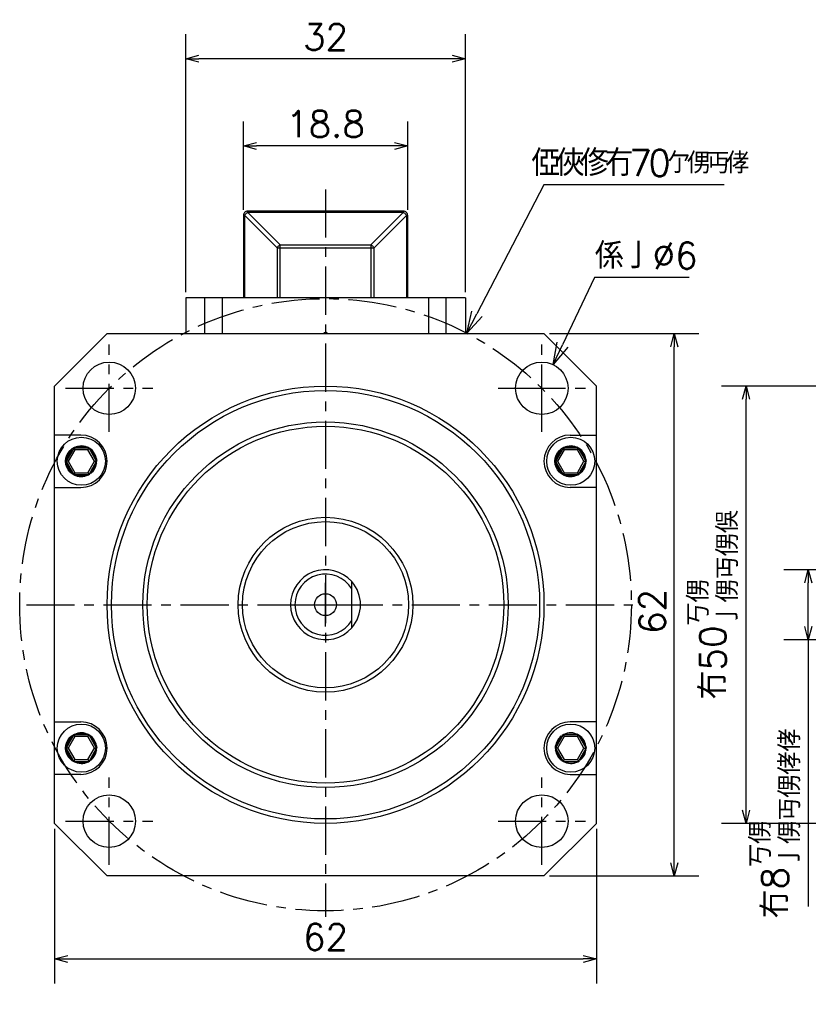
# Model space of a CAD drawing. Header units: millimetres. Extents: x -35 to 777, y -374 to 88.
# Tile 2 of 21: x -35 to 55, y -46 to 67. Entities that reach past the tile are written whole.
import ezdxf

# ---------------------------------------------------------------- set-up
doc = ezdxf.new("R2010")
doc.units = ezdxf.units.MM
doc.header["$LTSCALE"] = 0.173622
doc.linetypes.add('CENTER', pattern=[50.8, 31.75, -6.35, 6.35, -6.35])
doc.layers.add('NoLayerName_001', color=7, linetype='Continuous')
doc.styles.get("Standard").update_dxf_attribs({"font": 'txt', "bigfont": 'extfont2'})
doc.dimstyles.get("Standard").update_dxf_attribs({"dimtxt": 2.5, "dimasz": 2.5, "dimexe": 1.25, "dimexo": 0.625, "dimtad": 1, "dimzin": 0, "dimdsep": 46, "dimtxsty": 'Standard', "dimcen": 2.5, "dimadec": 0, "dimazin": 0, "dimtfac": 0.75, "dimtmove": 0, "dimatfit": 3, "dimfxl": 1, "dimarcsym": 0})

# ---------------------------------------------------------------- blocks, each defined once
blk = doc.blocks.new('_OPEN30')
at = {"color": 0, "linetype": 'ByBlock', "lineweight": -2}
for p, q in [((-1, 0.267949), (0, 0)), ((0, 0), (-1, -0.267949)), ((0, 0), (-1, 0))]:
    blk.add_line(p, q, dxfattribs=at)
blk = doc.blocks.new('*D26')
at = {"layer": 'Defpoints', "color": 0}
for p in [(-9.4, 52.45), (-9.4, 44.5), (9.4, 44.5)]:
    blk.add_point(p, dxfattribs=at)
at = {"layer": 'NoLayerName_001', "color": 0, "linetype": 'Continuous', "lineweight": 25}
for p, q in [((-9.4, 45.13), (-9.4, 55.25)), ((9.4, 45.13), (9.4, 55.25)), ((7.9, 52.45), (-7.9, 52.45))]:
    blk.add_line(p, q, dxfattribs=at)
at = {"layer": 'NoLayerName_001', "color": 0, "lineweight": 25, "xscale": 1.5, "yscale": 1.5, "zscale": 1.5, "rotation": 180}
blk.add_blockref('_OPEN30', (-9.4, 52.45), dxfattribs=at)
at = {"layer": 'NoLayerName_001', "color": 0, "lineweight": 25, "xscale": 1.5, "yscale": 1.5, "zscale": 1.5}
blk.add_blockref('_OPEN30', (9.4, 52.45), dxfattribs=at)
at = {"layer": 'NoLayerName_001', "color": 0, "lineweight": 25, "insert": (0, 54.95), "char_height": 3, "attachment_point": 5}
blk.add_mtext('18.8', dxfattribs=at)
blk = doc.blocks.new('*D27')
at = {"layer": 'Defpoints', "color": 0}
for p in [(-16, 62.42), (-16, 35.1), (16, 35.1)]:
    blk.add_point(p, dxfattribs=at)
at = {"layer": 'NoLayerName_001', "color": 0, "linetype": 'Continuous', "lineweight": 25}
for p, q in [((-16, 35.72), (-16, 65.22)), ((16, 35.72), (16, 65.22)), ((14.5, 62.42), (-14.5, 62.42))]:
    blk.add_line(p, q, dxfattribs=at)
at = {"layer": 'NoLayerName_001', "color": 0, "lineweight": 25, "xscale": 1.5, "yscale": 1.5, "zscale": 1.5, "rotation": 180}
blk.add_blockref('_OPEN30', (-16, 62.42), dxfattribs=at)
at = {"layer": 'NoLayerName_001', "color": 0, "lineweight": 25, "xscale": 1.5, "yscale": 1.5, "zscale": 1.5}
blk.add_blockref('_OPEN30', (16, 62.42), dxfattribs=at)
at = {"layer": 'NoLayerName_001', "color": 0, "lineweight": 25, "insert": (0, 64.92), "char_height": 3, "attachment_point": 5}
blk.add_mtext('32', dxfattribs=at)
blk = doc.blocks.new('*D29')
at = {"layer": 'Defpoints', "color": 0}
for p in [(26.04, 27.46), (23.46, 22.04)]:
    blk.add_point(p, dxfattribs=at)
at = {"layer": 'NoLayerName_001', "color": 0, "linetype": 'Continuous', "lineweight": -2}
for p, q in [((30.78, 37.41), (27.11, 29.71)), ((41.63, 37.41), (30.78, 37.41)), ((24.75, 22.25), (24.75, 27.25)), ((22.25, 24.75), (27.25, 24.75))]:
    blk.add_line(p, q, dxfattribs=at)
at = {"layer": 'NoLayerName_001', "color": 0, "lineweight": 25, "xscale": 2.5, "yscale": 2.5, "zscale": 2.5, "rotation": 244.5407480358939}
blk.add_blockref('_OPEN30', (26.04, 27.46), dxfattribs=at)
at = {"layer": 'NoLayerName_001', "color": 0, "lineweight": 25, "insert": (36.7, 39.91), "char_height": 3, "attachment_point": 5}
blk.add_mtext('\\M+18C57\\M+198AB%%c6', dxfattribs=at)
blk = doc.blocks.new('_NONE')
blk = doc.blocks.new('*D30')
at = {"layer": 'Defpoints', "color": 0}
for p in [(16.17, 31.04), (-16.17, -31.04)]:
    blk.add_point(p, dxfattribs=at)
at = {"layer": 'NoLayerName_001', "color": 0, "linetype": 'Continuous', "lineweight": -2}
for p, q in [((25, 48.01), (17.32, 33.26)), ((45.63, 48.01), (25, 48.01)), ((0, -2.5), (0, 2.5)), ((-2.5, 0), (2.5, 0))]:
    blk.add_line(p, q, dxfattribs=at)
at = {"layer": 'NoLayerName_001', "color": 0, "lineweight": 25, "xscale": 2.5, "yscale": 2.5, "zscale": 2.5, "rotation": 242.4894038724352}
blk.add_blockref('_OPEN30', (16.17, 31.04), dxfattribs=at)
at = {"layer": 'NoLayerName_001', "color": 0, "lineweight": 25, "insert": (35.82, 50.51), "char_height": 3, "attachment_point": 5}
blk.add_mtext('\\A1;\\T0.8000;俹俠俢冇70{{\\H0.80x;\\A1;亇侽丏侾}}', dxfattribs=at)
blk = doc.blocks.new('*D31')
at = {"layer": 'Defpoints', "color": 0}
for p in [(25, 31), (39.91, 31), (25, -31)]:
    blk.add_point(p, dxfattribs=at)
at = {"layer": 'NoLayerName_001', "color": 0, "linetype": 'Continuous', "lineweight": 25}
for p, q in [((25.62, 31), (42.71, 31)), ((39.91, -29.5), (39.91, 29.5)), ((25.62, -31), (42.71, -31))]:
    blk.add_line(p, q, dxfattribs=at)
at = {"layer": 'NoLayerName_001', "color": 0, "lineweight": 25, "xscale": 1.5, "yscale": 1.5, "zscale": 1.5}
for p, rotation in [((39.91, 31), 90), ((39.91, -31), 270)]:
    blk.add_blockref('_OPEN30', p, dxfattribs=dict(at, rotation=rotation))
at = {"layer": 'NoLayerName_001', "color": 0, "lineweight": 25, "insert": (37.41, -0.77), "char_height": 3, "attachment_point": 5, "rotation": 90}
blk.add_mtext('62', dxfattribs=at)
blk = doc.blocks.new('*D32')
at = {"layer": 'Defpoints', "color": 0}
for p in [(-31, -25), (31, -25), (31, -40.5)]:
    blk.add_point(p, dxfattribs=at)
at = {"layer": 'NoLayerName_001', "color": 0, "linetype": 'Continuous', "lineweight": 25}
for p, q in [((-31, -25.62), (-31, -43.3)), ((31, -25.62), (31, -43.3)), ((-29.5, -40.5), (29.5, -40.5))]:
    blk.add_line(p, q, dxfattribs=at)
at = {"layer": 'NoLayerName_001', "color": 0, "lineweight": 25, "xscale": 1.5, "yscale": 1.5, "zscale": 1.5, "rotation": 180}
blk.add_blockref('_OPEN30', (-31, -40.5), dxfattribs=at)
at = {"layer": 'NoLayerName_001', "color": 0, "lineweight": 25, "xscale": 1.5, "yscale": 1.5, "zscale": 1.5}
blk.add_blockref('_OPEN30', (31, -40.5), dxfattribs=at)
at = {"layer": 'NoLayerName_001', "color": 0, "lineweight": 25, "insert": (0, -38), "char_height": 3, "attachment_point": 5}
blk.add_mtext('62', dxfattribs=at)
blk = doc.blocks.new('JZB_0001')
at = {"layer": 'NoLayerName_001', "color": 7, "linetype": 'Continuous', "lineweight": 25}
for p, q in [((24.9, 14), (7.1, 14)), ((7.1, 13.85), (10.81, 10.15)), ((24.9, 13.85), (7.1, 13.85)), ((21.19, 10.15), (24.9, 13.85)), ((6.6, 13.5), (6.6, 4.1)), ((6.75, 13.5), (10.45, 9.79)), ((6.75, 4.1), (6.75, 13.5)), ((21.55, 9.79), (25.25, 13.5)), ((25.25, 13.5), (25.25, 4.1)), ((25.4, 4.1), (25.4, 13.5)), ((10.81, 10.15), (21.19, 10.15)), ((10.45, 9.79), (10.45, 4.1)), ((10.81, 4.1), (10.81, 9.79)), ((10.81, 9.79), (21.19, 9.79)), ((21.19, 9.79), (21.19, 4.1)), ((21.55, 4.1), (21.55, 9.79)), ((0, 4.1), (0, 0)), ((2.2, 0), (2.2, 4.1)), ((4.2, 0), (4.2, 4.1)), ((27.8, 4.1), (4.2, 4.1)), ((27.8, 4.1), (27.8, 0)), ((29.8, 0), (29.8, 4.1)), ((32, 4.1), (32, 0))]:
    blk.add_line(p, q, dxfattribs=at)
for points, knots in [([(7.1, 14), (7.04, 13.99), (6.94, 13.98), (6.82, 13.92), (6.74, 13.86), (6.68, 13.78), (6.62, 13.66), (6.61, 13.56), (6.6, 13.5)], [0, 0, 0, 0, 0.1873866, 0.2882619, 0.3912786, 0.4942953, 0.5951706, 0.7825572, 0.7825572, 0.7825572, 0.7825572]), ([(6.75, 13.5), (6.77, 13.53), (6.81, 13.61), (6.89, 13.71), (6.99, 13.79), (7.07, 13.83), (7.1, 13.85)], [0, 0, 0, 0, 0.1218216, 0.2538954, 0.3859692, 0.5077908, 0.5077908, 0.5077908, 0.5077908]), ([(7.1, 13.85), (7.1, 13.87), (7.1, 13.91), (7.1, 13.96), (7.1, 13.99), (7.1, 14)], [0, 0, 0, 0, 0.062727, 0.1093726, 0.1464466, 0.1464466, 0.1464466, 0.1464466]), ([(16.17, 13.83), (16.17, 13.84), (16.17, 13.86), (16.16, 13.9), (16.14, 13.93), (16.11, 13.96), (16.07, 13.99), (16, 14), (15.94, 13.99), (15.89, 13.96), (15.86, 13.93), (15.84, 13.9), (15.83, 13.87), (15.83, 13.84), (15.83, 13.83)], [0, 0, 0, 0, 0.0339348, 0.0668876, 0.0996441, 0.1325337, 0.1983005, 0.2633776, 0.3284453, 0.3942097, 0.4271001, 0.4598527, 0.4927892, 0.5266865, 0.5266865, 0.5266865, 0.5266865]), ([(24.9, 14), (24.9, 13.99), (24.9, 13.96), (24.9, 13.91), (24.9, 13.87), (24.9, 13.85)], [0, 0, 0, 0, 0.0370741, 0.0837196, 0.1464466, 0.1464466, 0.1464466, 0.1464466]), ([(25.4, 13.5), (25.39, 13.56), (25.38, 13.66), (25.32, 13.78), (25.26, 13.86), (25.18, 13.92), (25.06, 13.98), (24.96, 13.99), (24.9, 14)], [0, 0, 0, 0, 0.1873866, 0.2882619, 0.3912786, 0.4942953, 0.5951706, 0.7825572, 0.7825572, 0.7825572, 0.7825572]), ([(24.9, 13.85), (24.93, 13.83), (25.01, 13.79), (25.11, 13.71), (25.19, 13.61), (25.23, 13.53), (25.25, 13.5)], [0, 0, 0, 0, 0.1218216, 0.2538954, 0.3859692, 0.5077908, 0.5077908, 0.5077908, 0.5077908]), ([(6.6, 13.5), (6.61, 13.5), (6.64, 13.5), (6.69, 13.5), (6.73, 13.5), (6.75, 13.5)], [0, 0, 0, 0, 0.0351051, 0.0815014, 0.1464466, 0.1464466, 0.1464466, 0.1464466]), ([(25.25, 13.5), (25.28, 13.5), (25.31, 13.5), (25.36, 13.5), (25.39, 13.5), (25.4, 13.5)], [0, 0, 0, 0, 0.0649452, 0.1113415, 0.1464466, 0.1464466, 0.1464466, 0.1464466]), ([(10.81, 10.15), (10.77, 10.13), (10.7, 10.09), (10.6, 10), (10.52, 9.9), (10.48, 9.83), (10.45, 9.79)], [0, 0, 0, 0, 0.1218216, 0.2538954, 0.3859692, 0.5077908, 0.5077908, 0.5077908, 0.5077908]), ([(10.81, 9.79), (10.81, 9.82), (10.81, 9.89), (10.81, 9.98), (10.81, 10.07), (10.81, 10.12), (10.81, 10.15)], [0, 0, 0, 0, 0.0966763, 0.1914798, 0.2787761, 0.3537891, 0.3537891, 0.3537891, 0.3537891]), ([(21.19, 10.15), (21.19, 10.12), (21.19, 10.07), (21.19, 9.98), (21.19, 9.89), (21.19, 9.82), (21.19, 9.79)], [0, 0, 0, 0, 0.075013, 0.1623093, 0.2571128, 0.3537891, 0.3537891, 0.3537891, 0.3537891]), ([(21.55, 9.79), (21.53, 9.83), (21.49, 9.9), (21.4, 10), (21.3, 10.09), (21.23, 10.13), (21.19, 10.15)], [0, 0, 0, 0, 0.1218216, 0.2538954, 0.3859692, 0.5077908, 0.5077908, 0.5077908, 0.5077908]), ([(10.45, 9.79), (10.48, 9.79), (10.53, 9.79), (10.62, 9.79), (10.71, 9.79), (10.78, 9.79), (10.81, 9.79)], [0, 0, 0, 0, 0.0750048, 0.1622906, 0.2570828, 0.3537486, 0.3537486, 0.3537486, 0.3537486]), ([(21.19, 9.79), (21.23, 9.79), (21.29, 9.79), (21.38, 9.79), (21.47, 9.79), (21.52, 9.79), (21.55, 9.79)], [0, 0, 0, 0, 0.0966659, 0.191458, 0.2787438, 0.3537486, 0.3537486, 0.3537486, 0.3537486]), ([(2.2, 4.1), (2.01, 4.1), (1.66, 4.1), (1.19, 4.1), (0.81, 4.1), (0.52, 4.1), (0.3, 4.1), (0.14, 4.1), (0.05, 4.1), (0.01, 4.1), (0, 4.1)], [0, 0, 0, 0, 0.570413, 1.038238, 1.413291, 1.705386, 1.924337, 2.078166, 2.169609, 2.200319, 2.200319, 2.200319, 2.200319]), ([(4.2, 4.1), (4.1, 4.1), (3.91, 4.1), (3.57, 4.1), (3.21, 4.1), (2.87, 4.1), (2.61, 4.1), (2.43, 4.1), (2.31, 4.1), (2.24, 4.1), (2.21, 4.1), (2.2, 4.1)], [0, 0, 0, 0, 0.300129, 0.57381, 1.030069, 1.36343, 1.609555, 1.78725, 1.90774, 1.97689, 2, 2, 2, 2]), ([(29.8, 4.1), (29.79, 4.1), (29.76, 4.1), (29.69, 4.1), (29.57, 4.1), (29.39, 4.1), (29.13, 4.1), (28.79, 4.1), (28.43, 4.1), (28.09, 4.1), (27.9, 4.1), (27.8, 4.1)], [0, 0, 0, 0, 0.02311, 0.09226, 0.21275, 0.390445, 0.63657, 0.969931, 1.42619, 1.699871, 2, 2, 2, 2]), ([(32, 4.1), (31.98, 4.1), (31.91, 4.1), (31.74, 4.1), (31.5, 4.1), (31.19, 4.1), (30.81, 4.1), (30.34, 4.1), (29.99, 4.1), (29.8, 4.1)], [0, 0, 0, 0, 0.059799, 0.21793, 0.492703, 0.786345, 1.163625, 1.632268, 2.2, 2.2, 2.2, 2.2]), ([(15.83, 0.17), (15.83, 0.16), (15.83, 0.13), (15.84, 0.1), (15.86, 0.07), (15.89, 0.04), (15.93, 0.01), (16, 0), (16.07, 0.01), (16.11, 0.04), (16.14, 0.07), (16.16, 0.1), (16.17, 0.13), (16.17, 0.16), (16.17, 0.17)], [0, 0, 0, 0, 0.033848, 0.0667366, 0.0994401, 0.1322802, 0.1979473, 0.2629247, 0.3279022, 0.3935692, 0.4264094, 0.4591129, 0.4920015, 0.5258495, 0.5258495, 0.5258495, 0.5258495])]:
    blk.add_open_spline(points, degree=3, knots=knots, dxfattribs=at)
blk = doc.blocks.new('*D41')
at = {"layer": 'Defpoints', "color": 0}
for p in [(48.12, 25), (87.25, 25), (87.25, -25)]:
    blk.add_point(p, dxfattribs=at)
at = {"layer": 'NoLayerName_001', "color": 0, "linetype": 'Continuous', "lineweight": 25}
for p, q in [((86.63, 25), (45.32, 25)), ((48.12, -23.5), (48.12, 23.5)), ((86.63, -25), (45.32, -25))]:
    blk.add_line(p, q, dxfattribs=at)
at = {"layer": 'NoLayerName_001', "color": 0, "lineweight": 25, "xscale": 1.5, "yscale": 1.5, "zscale": 1.5}
for p, rotation in [((48.12, 25), 90), ((48.12, -25), 270)]:
    blk.add_blockref('_OPEN30', p, dxfattribs=dict(at, rotation=rotation))
at = {"layer": 'NoLayerName_001', "color": 0, "lineweight": 25, "insert": (44.32, 0), "char_height": 3, "attachment_point": 5, "rotation": 90}
blk.add_mtext('\\A1;冇50{{\\H0.80x;\\A1;\\S丂侽^ 亅侽丏侽俁;}}', dxfattribs=at)
blk = doc.blocks.new('*D42')
at = {"layer": 'Defpoints', "color": 0}
for p in [(55.24, 4), (72.75, 4), (60.25, -4)]:
    blk.add_point(p, dxfattribs=at)
at = {"layer": 'NoLayerName_001', "color": 0, "linetype": 'Continuous', "lineweight": 25}
for p, q in [((72.13, 4), (52.44, 4)), ((55.24, -2.5), (55.24, 2.5)), ((59.63, -4), (52.44, -4)), ((55.24, -4), (55.24, -34.5))]:
    blk.add_line(p, q, dxfattribs=at)
at = {"layer": 'NoLayerName_001', "color": 0, "lineweight": 25, "xscale": 1.5, "yscale": 1.5, "zscale": 1.5}
for p, rotation in [((55.24, 4), 90), ((55.24, -4), 270)]:
    blk.add_blockref('_OPEN30', p, dxfattribs=dict(at, rotation=rotation))
at = {"layer": 'NoLayerName_001', "color": 0, "lineweight": 25, "insert": (51.44, -25), "char_height": 3, "attachment_point": 5, "rotation": 90}
blk.add_mtext('\\A1;冇8{{\\H0.80x;\\A1;\\S丂侽^ 亅侽丏侽侾侾;}}', dxfattribs=at)

msp = doc.modelspace()

# ---------------------------------------------------------------- linework, layer by layer
at = {"layer": 'NoLayerName_001', "color": 7, "linetype": 'CENTER', "lineweight": 25}
for p, q in [((0, 47.4917), (0, -35.6819)), ((-34.2367, 0), (35.1588, 0))]:
    msp.add_line(p, q, dxfattribs=at)
at = {"layer": 'NoLayerName_001', "color": 7, "linetype": 'Continuous', "lineweight": 25}
for p, q in [((-25, 31), (-31, 25)), ((-25, 31), (25, 31)), ((31, 25), (25, 31)), ((-31, -25), (-31, 25)), ((31, -25), (31, 25)), ((-28, 19.4), (-31, 19.4)), ((28, 19.4), (31, 19.4)), ((-28.6139, 18.0155), (-27.2685, 18.0155)), ((27.3861, 18.0155), (28.7315, 18.0155)), ((-28.8162, 17.9155), (-29.6912, 16.4)), ((-29.6766, 16.6252), (-29.0039, 17.7903)), ((-28.7007, 17.7155), (-29.4602, 16.4)), ((-27.0662, 17.9155), (-28.8162, 17.9155)), ((-28.8162, 17.9155), (-28.7007, 17.7155)), ((-27.1816, 17.7155), (-28.7007, 17.7155)), ((-27.1816, 17.7155), (-27.0662, 17.9155)), ((-26.4221, 16.4), (-27.1816, 17.7155)), ((-26.1912, 16.4), (-27.0662, 17.9155)), ((-26.8784, 17.7903), (-26.2057, 16.6252)), ((27.1838, 17.9155), (26.3088, 16.4)), ((26.3234, 16.6252), (26.9961, 17.7903)), ((27.2993, 17.7155), (26.5398, 16.4)), ((28.9338, 17.9155), (27.1838, 17.9155)), ((27.1838, 17.9155), (27.2993, 17.7155)), ((28.8184, 17.7155), (27.2993, 17.7155)), ((28.8184, 17.7155), (28.9338, 17.9155)), ((29.5779, 16.4), (28.8184, 17.7155)), ((29.8088, 16.4), (28.9338, 17.9155)), ((29.1216, 17.7903), (29.7943, 16.6252)), ((-29.6912, 16.4), (-28.8162, 14.8845)), ((-29.4602, 16.4), (-29.6912, 16.4)), ((-29.0039, 15.0097), (-29.6766, 16.1748)), ((-29.4602, 16.4), (-28.7007, 15.0845)), ((-27.1816, 15.0845), (-26.4221, 16.4)), ((-27.0662, 14.8845), (-26.1912, 16.4)), ((-26.2057, 16.1748), (-26.8784, 15.0097)), ((-26.4221, 16.4), (-26.1912, 16.4)), ((26.3088, 16.4), (27.1838, 14.8845)), ((26.5398, 16.4), (26.3088, 16.4)), ((26.9961, 15.0097), (26.3234, 16.1748)), ((26.5398, 16.4), (27.2993, 15.0845)), ((28.8184, 15.0845), (29.5779, 16.4)), ((28.9338, 14.8845), (29.8088, 16.4)), ((29.7943, 16.1748), (29.1216, 15.0097)), ((29.5779, 16.4), (29.8088, 16.4)), ((-28.944, 14.9657), (-29.0039, 15.0097)), ((-28.7007, 15.0845), (-28.8162, 14.8845)), ((-28.8162, 14.8845), (-27.0662, 14.8845)), ((-28.7007, 15.0845), (-27.1816, 15.0845)), ((-27.2685, 14.7845), (-28.6139, 14.7845)), ((-27.1816, 15.0845), (-27.0662, 14.8845)), ((27.056, 14.9657), (26.9961, 15.0097)), ((27.2993, 15.0845), (27.1838, 14.8845)), ((27.1838, 14.8845), (28.9338, 14.8845)), ((27.2993, 15.0845), (28.8184, 15.0845)), ((28.7315, 14.7845), (27.3861, 14.7845)), ((28.8184, 15.0845), (28.9338, 14.8845)), ((-31, 13.4), (-28, 13.4)), ((31, 13.4), (28, 13.4)), ((3, -2.6473), (3, 2.6473)), ((-31, -13.4), (-28, -13.4)), ((31, -13.4), (28, -13.4)), ((-28.8162, -14.8845), (-29.6912, -16.4)), ((-29.6766, -16.1748), (-29.0039, -15.0097)), ((-28.7007, -15.0845), (-29.4602, -16.4)), ((-27.0662, -14.8845), (-28.8162, -14.8845)), ((-28.8162, -14.8845), (-28.7007, -15.0845)), ((-27.1816, -15.0845), (-28.7007, -15.0845)), ((-28.6139, -14.7845), (-27.2685, -14.7845)), ((-27.1816, -15.0845), (-27.0662, -14.8845)), ((-26.4221, -16.4), (-27.1816, -15.0845)), ((-26.1912, -16.4), (-27.0662, -14.8845)), ((-26.8784, -15.0097), (-26.2057, -16.1748)), ((27.1838, -14.8845), (26.3088, -16.4)), ((26.3234, -16.1748), (26.9961, -15.0097)), ((27.2993, -15.0845), (26.5398, -16.4)), ((28.9338, -14.8845), (27.1838, -14.8845)), ((27.1838, -14.8845), (27.2993, -15.0845)), ((28.8184, -15.0845), (27.2993, -15.0845)), ((27.3861, -14.7845), (28.7315, -14.7845)), ((28.8184, -15.0845), (28.9338, -14.8845)), ((29.5779, -16.4), (28.8184, -15.0845)), ((29.8088, -16.4), (28.9338, -14.8845)), ((29.1216, -15.0097), (29.7943, -16.1748)), ((-29.6912, -16.4), (-28.8162, -17.9155)), ((-29.4602, -16.4), (-29.6912, -16.4)), ((-29.0039, -17.7903), (-29.6766, -16.6252)), ((-29.4602, -16.4), (-28.7007, -17.7155)), ((-27.1816, -17.7155), (-26.4221, -16.4)), ((-27.0662, -17.9155), (-26.1912, -16.4)), ((-26.2057, -16.6252), (-26.8784, -17.7903)), ((-26.4221, -16.4), (-26.1912, -16.4)), ((26.3088, -16.4), (27.1838, -17.9155)), ((26.5398, -16.4), (26.3088, -16.4)), ((26.9961, -17.7903), (26.3234, -16.6252)), ((26.5398, -16.4), (27.2993, -17.7155)), ((28.8184, -17.7155), (29.5779, -16.4)), ((28.9338, -17.9155), (29.8088, -16.4)), ((29.7943, -16.6252), (29.1216, -17.7903)), ((29.5779, -16.4), (29.8088, -16.4)), ((-28.944, -17.8343), (-29.0039, -17.7903)), ((-28.7007, -17.7155), (-28.8162, -17.9155)), ((-28.8162, -17.9155), (-27.0662, -17.9155)), ((-28.7007, -17.7155), (-27.1816, -17.7155)), ((-27.1816, -17.7155), (-27.0662, -17.9155)), ((27.056, -17.8343), (26.9961, -17.7903)), ((27.2993, -17.7155), (27.1838, -17.9155)), ((27.1838, -17.9155), (28.9338, -17.9155)), ((27.2993, -17.7155), (28.8184, -17.7155)), ((28.8184, -17.7155), (28.9338, -17.9155)), ((-27.2685, -18.0155), (-28.6139, -18.0155)), ((28.7315, -18.0155), (27.3861, -18.0155)), ((-28, -19.4), (-31, -19.4)), ((28, -19.4), (31, -19.4)), ((-31, -25), (-25, -31)), ((25, -31), (31, -25)), ((25, -31), (-25, -31))]:
    msp.add_line(p, q, dxfattribs=at)
at = {"layer": 'NoLayerName_001', "color": 8, "linetype": 'CENTER', "lineweight": 25}
for p, q in [((-24.7487, 19.7487), (-24.7487, 29.7487)), ((24.7487, 19.7487), (24.7487, 29.7487)), ((-29.7487, 24.7487), (-19.7487, 24.7487)), ((19.7487, 24.7487), (29.7487, 24.7487)), ((-24.7487, -29.7487), (-24.7487, -19.7487)), ((24.7487, -29.7487), (24.7487, -19.7487)), ((-29.7487, -24.7487), (-19.7487, -24.7487)), ((19.7487, -24.7487), (29.7487, -24.7487))]:
    msp.add_line(p, q, dxfattribs=at)
at = {"layer": 'NoLayerName_001', "color": 7, "linetype": 'CENTER', "lineweight": 25}
msp.add_circle((0, 0), 35, dxfattribs=at)
at = {"layer": 'NoLayerName_001', "color": 7, "linetype": 'Continuous', "lineweight": 25}
for centre, radius in [((-24.7487, 24.7487), 3), ((24.7487, 24.7487), 3), ((0, 0), 25), ((0, 0), 24.5), ((0, 0), 20.9), ((0, 0), 20.4), ((-27.9412, 16.4), 2.75), ((28.0588, 16.4), 2.75), ((-28, 16.4), 1.75), ((28, 16.4), 1.75), ((0, 0), 10), ((0, 0), 9.5), ((0, 0), 1.25), ((-27.9412, -16.4), 2.75), ((28.0588, -16.4), 2.75), ((-28, -16.4), 1.75), ((-24.7487, -24.7487), 3), ((24.7487, -24.7487), 3)]:
    msp.add_circle(centre, radius, dxfattribs=at)
for centre, radius, start, end in [((-28, 16.4), 3, 270, 90), ((28, 16.4), 3, 90, 270), ((-27.9412, 16.4), 1.75, 67.393745, 124.396039), ((28.0588, 16.4), 1.75, 67.393745, 124.396039), ((-27.9412, 16.4), 1.75, 127.393745, 172.606255), ((-27.9412, 16.4), 1.75, 7.393745, 66.231667), ((28.0588, 16.4), 1.75, 127.393745, 172.606255), ((28.0588, 16.4), 1.75, 7.393745, 66.231667), ((-27.9412, 16.4), 1.75, 180, 186.824154), ((-27.9412, 16.4), 1.75, 187.393745, 232.606255), ((-27.9412, 16.4), 1.75, 307.393745, 358.708903), ((28.0588, 16.4), 1.75, 180, 186.824154), ((28.0588, 16.4), 1.75, 187.393745, 232.606255), ((28.0588, 16.4), 1.75, 307.393745, 358.708903), ((-27.9412, 16.4), 1.75, 235.064679, 238.778902), ((-27.9412, 16.4), 1.75, 247.393745, 304.369263), ((28.0588, 16.4), 1.75, 235.064679, 238.778902), ((28.0588, 16.4), 1.75, 247.393745, 304.369263), ((0, 0), 4.001, 41.425857, 318.574143), ((0, 0), 3.499, 30.975459, 329.024541), ((-0.0001, 0), 4.0007, 318.581031, 41.418969), ((-28, -16.4), 3, 270, 90), ((28, -16.4), 3, 90, 270), ((-27.9412, -16.4), 1.75, 127.393745, 172.606255), ((-27.9412, -16.4), 1.75, 67.393745, 124.396039), ((-27.9412, -16.4), 1.75, 7.393745, 66.231667), ((28.0588, -16.4), 1.75, 127.393745, 172.606255), ((28.0588, -16.4), 1.75, 67.393745, 124.396039), ((28.0588, -16.4), 1.75, 7.393745, 66.231667), ((-27.9412, -16.4), 1.75, 180, 186.824154), ((-27.9412, -16.4), 1.75, 187.393745, 232.606255), ((-27.9412, -16.4), 1.75, 307.393745, 358.708903), ((28.0588, -16.4), 1.75, 180, 186.824154), ((28.0588, -16.4), 1.75, 187.393745, 232.606255), ((28.0588, -16.4), 1.75, 307.393745, 358.708903), ((-27.9412, -16.4), 1.75, 235.064679, 238.778902), ((-27.9412, -16.4), 1.75, 247.393745, 304.369263), ((28.0588, -16.4), 1.75, 235.064679, 238.778902), ((28.0588, -16.4), 1.75, 247.393745, 304.369263)]:
    msp.add_arc(centre, radius, start, end, dxfattribs=at)
for points, knots in [([(-29.7055, 16.4), (-29.6991, 16.4453), (-29.6867, 16.5201), (-29.6798, 16.5955), (-29.6766, 16.6252)], [0, 0, 0, 0, 0.137418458, 0.227088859, 0.227088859, 0.227088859, 0.227088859]), ([(-26.2057, 16.6252), (-26.1996, 16.5673), (-26.1953, 16.4975), (-26.1828, 16.4227), (-26.1782, 16.4058), (-26.1768, 16.4)], [0, 0, 0, 0, 0.174734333, 0.209417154, 0.227278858, 0.227278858, 0.227278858, 0.227278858]), ([(26.2945, 16.4), (26.3009, 16.4453), (26.3133, 16.5201), (26.3202, 16.5955), (26.3234, 16.6252)], [0, 0, 0, 0, 0.137418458, 0.227088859, 0.227088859, 0.227088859, 0.227088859]), ([(29.7943, 16.6252), (29.8004, 16.5673), (29.8047, 16.4975), (29.8172, 16.4227), (29.8218, 16.4058), (29.8232, 16.4)], [0, 0, 0, 0, 0.174734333, 0.209417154, 0.227278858, 0.227278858, 0.227278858, 0.227278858]), ([(-28.6139, 14.7845), (-28.6671, 14.8081), (-28.7342, 14.8443), (-28.8067, 14.8665), (-28.8234, 14.872)], [0, 0, 0, 0, 0.174734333, 0.227252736, 0.227252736, 0.227252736, 0.227252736]), ([(27.3861, 14.7845), (27.3329, 14.8081), (27.2658, 14.8443), (27.1933, 14.8665), (27.1766, 14.872)], [0, 0, 0, 0, 0.174734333, 0.227252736, 0.227252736, 0.227252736, 0.227252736]), ([(-29.7055, -16.4), (-29.6991, -16.3547), (-29.6867, -16.2799), (-29.6798, -16.2045), (-29.6766, -16.1748)], [0, 0, 0, 0, 0.137418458, 0.227088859, 0.227088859, 0.227088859, 0.227088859]), ([(-26.2057, -16.1748), (-26.1996, -16.2327), (-26.1953, -16.3025), (-26.1828, -16.3773), (-26.1782, -16.3942), (-26.1768, -16.4)], [0, 0, 0, 0, 0.174734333, 0.209417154, 0.227278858, 0.227278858, 0.227278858, 0.227278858]), ([(26.2945, -16.4), (26.3009, -16.3547), (26.3133, -16.2799), (26.3202, -16.2045), (26.3234, -16.1748)], [0, 0, 0, 0, 0.137418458, 0.227088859, 0.227088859, 0.227088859, 0.227088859]), ([(29.7943, -16.1748), (29.8004, -16.2327), (29.8047, -16.3025), (29.8172, -16.3773), (29.8218, -16.3942), (29.8232, -16.4)], [0, 0, 0, 0, 0.174734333, 0.209417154, 0.227278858, 0.227278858, 0.227278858, 0.227278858]), ([(-28.6139, -18.0155), (-28.6671, -17.9919), (-28.7342, -17.9557), (-28.8067, -17.9335), (-28.8234, -17.928)], [0, 0, 0, 0, 0.174734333, 0.227252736, 0.227252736, 0.227252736, 0.227252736]), ([(27.3861, -18.0155), (27.3329, -17.9919), (27.2658, -17.9557), (27.1933, -17.9335), (27.1766, -17.928)], [0, 0, 0, 0, 0.174734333, 0.227252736, 0.227252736, 0.227252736, 0.227252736])]:
    msp.add_open_spline(points, degree=3, knots=knots, dxfattribs=at)

# ---------------------------------------------------------------- block references
at = {"layer": 'NoLayerName_001', "color": 0}
msp.add_blockref('JZB_0001', (-16.0003, 31), dxfattribs=at)

# ---------------------------------------------------------------- dimensions: what is measured, and where the dimension line sits
at = {"layer": 'NoLayerName_001', "color": 7, "linetype": 'Continuous', "lineweight": 25}
for base, p1, p2, angle, override, picture, middle in [((-16, 62.4202), (16, 35.1), (-16, 35.1), 180, {"dimtxt": 3, "dimasz": 1.5, "dimexe": 2.8, "dimgap": 1, "dimdec": 3, "dimzin": 8, "dimblk": 'OPEN30', "dimclrd": 0, "dimclre": 0, "dimclrt": 0, "dimtp": 0, "dimtm": 0, "dimlwd": 25, "dimlwe": 25}, '*D27', (0, 62.4202)), ((-9.4, 52.4507), (9.4, 44.5), (-9.4, 44.5), 180, {"dimtxt": 3, "dimasz": 1.5, "dimexe": 2.8, "dimgap": 1, "dimdec": 3, "dimzin": 8, "dimblk": 'OPEN30', "dimclrd": 0, "dimclre": 0, "dimclrt": 0, "dimtp": 0, "dimtm": 0, "dimlwd": 25, "dimlwe": 25}, '*D26', (0, 52.4507)), ((39.9054, 31), (25, -31), (25, 31), 90, {"dimtxt": 3, "dimasz": 1.5, "dimexe": 2.8, "dimgap": 1, "dimdec": 3, "dimzin": 8, "dimblk": 'OPEN30', "dimclrd": 0, "dimclre": 0, "dimclrt": 0, "dimtp": 0, "dimtm": 0, "dimlwd": 25, "dimlwe": 25}, '*D31', (39.9054, -0.7701)), ((48.1188, 25), (87.2535, -25), (87.2535, 25), 90, {"dimtxt": 3, "dimasz": 1.5, "dimexe": 2.8, "dimgap": 1, "dimdec": 3, "dimzin": 8, "dimpost": '冇<>{{\\H0.80x;\\A1;\\S丂侽^ 亅侽丏侽俁;}}', "dimblk": 'OPEN30', "dimclrd": 0, "dimclre": 0, "dimclrt": 0, "dimtp": 0, "dimtm": 0, "dimtfac": 0.8, "dimtolj": 1, "dimlwd": 25, "dimlwe": 25}, '*D41', (48.1188, 0)), ((55.2413, 4), (60.2535, -4), (72.7535, 4), 90, {"dimtxt": 3, "dimasz": 1.5, "dimexe": 2.8, "dimgap": 1, "dimdec": 3, "dimzin": 8, "dimpost": '冇<>{{\\H0.80x;\\A1;\\S丂侽^ 亅侽丏侽侾侾;}}', "dimblk": 'OPEN30', "dimclrd": 0, "dimclre": 0, "dimclrt": 0, "dimtp": 0, "dimtm": 0, "dimtfac": 0.8, "dimtolj": 1, "dimlwd": 25, "dimlwe": 25}, '*D42', (55.2413, -25))]:
    dim = msp.add_linear_dim(base=base, p1=p1, p2=p2, angle=angle, dimstyle='Standard', override=override, dxfattribs=at)
    dim.commit()
    dim.dimension.update_dxf_attribs({"geometry": picture, "text_midpoint": middle, "dimtype": 160})
for p1, p2, text, override, picture, middle in [((-16.1669, -31.0424), (16.1669, 31.0424), '\\T0.8000;俹俠俢<>', {"dimtxt": 3, "dimexe": 2.8, "dimgap": 1, "dimtad": 3, "dimtih": 1, "dimtoh": 1, "dimdec": 3, "dimzin": 8, "dimpost": '冇<>{{\\H0.80x;\\A1;亇侽丏侾}}', "dimblk1": 'NONE', "dimblk2": 'OPEN30', "dimsah": 1, "dimse1": 1, "dimclrd": 0, "dimclre": 0, "dimclrt": 0, "dimtp": 0, "dimtm": 0, "dimtfac": 0.8, "dimtofl": 0, "dimtolj": 1, "dimlwd": 25, "dimlwe": -2}, '*D30', (35.8164, 48.007)), ((23.4591, 22.0401), (26.0383, 27.4574), '係亅<>', {"dimtxt": 3, "dimexe": 2.8, "dimgap": 1, "dimtad": 3, "dimtih": 1, "dimtoh": 1, "dimdec": 3, "dimzin": 8, "dimblk1": 'NONE', "dimblk2": 'OPEN30', "dimsah": 1, "dimse1": 1, "dimclrd": 0, "dimclre": 0, "dimclrt": 0, "dimtp": 0, "dimtm": 0, "dimtofl": 0, "dimlwd": 25, "dimlwe": -2}, '*D29', (36.7049, 37.4089))]:
    dim = msp.add_diameter_dim_2p(p1=p1, p2=p2, text=text, dimstyle='Standard', override=override, dxfattribs=at)
    dim.commit()
    dim.dimension.update_dxf_attribs({"geometry": picture, "text_midpoint": middle, "dimtype": 163})
dim = msp.add_linear_dim(base=(31, -40.4984), p1=(-31, -25), p2=(31, -25), dimstyle='Standard', override={"dimtxt": 3, "dimasz": 1.5, "dimexe": 2.8, "dimgap": 1, "dimdec": 3, "dimzin": 8, "dimblk": 'OPEN30', "dimclrd": 0, "dimclre": 0, "dimclrt": 0, "dimtp": 0, "dimtm": 0, "dimlwd": 25, "dimlwe": 25}, dxfattribs=at)
dim.commit()
dim.dimension.update_dxf_attribs({"geometry": '*D32', "text_midpoint": (0, -40.4984), "dimtype": 160})

doc.saveas('drawing.dxf')
